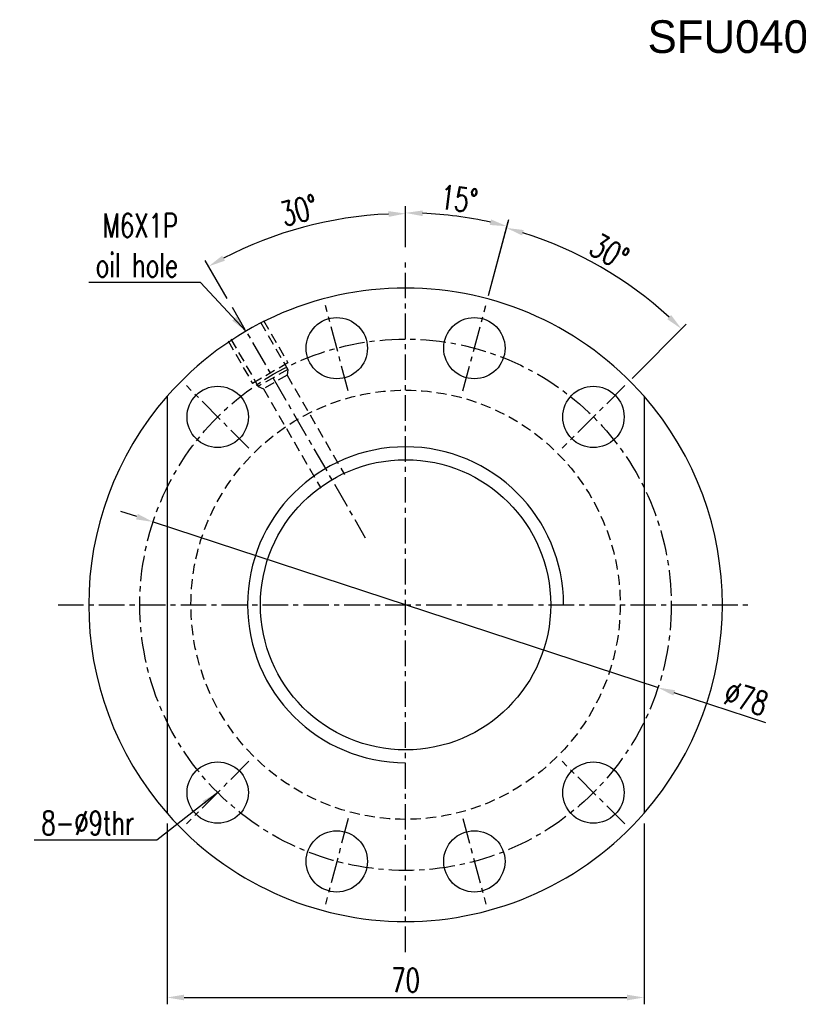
# Model space of a CAD drawing. Extents: x 36 to 522, y 52 to 427.
# Tile 1 of 48: x 36 to 150, y 55 to 199. Entities that reach past the tile are written whole.
import ezdxf

# ---------------------------------------------------------------- set-up
doc = ezdxf.new("R2010")
doc.units = 0
doc.header["$LTSCALE"] = 3
doc.header["$MEASUREMENT"] = 0
doc.header["$PDMODE"] = 1
doc.linetypes.add('CENTER', pattern=[2, 1.25, -0.25, 0.25, -0.25])
doc.linetypes.add('DASHED', pattern=[0.75, 0.5, -0.25])
doc.layers.get('DEFPOINTS').update_dxf_attribs({"linetype": 'CONTINUOUS'})
for name, color, linetype in [('CL', 1, 'CENTER'), ('DIM', 4, 'CONTINUOUS'), ('HID', 2, 'DASHED'), ('OUT', 3, 'CONTINUOUS')]:
    doc.layers.add(name, color=color, linetype=linetype)
doc.styles.add('DIM-7', font='SIMPLEX.shx', dxfattribs={"width": 0.7, "bigfont": 'chineset.shx'})
doc.dimstyles.new('CNS', dxfattribs={"dimtxt": 3.5, "dimasz": 2.5, "dimexe": 1, "dimexo": 1.5, "dimgap": 0.09, "dimtad": 0, "dimdsep": 46, "dimtxsty": 'DIM-7', "dimcen": 0.09, "dimclrd": 1, "dimclre": 1, "dimclrt": 4, "dimadec": 0, "dimazin": 0, "dimtfac": 1, "dimtix": 1, "dimtmove": 2, "dimatfit": 3, "dimfxl": 1, "dimtvp": 0.971429, "dimtolj": 1, "dimarcsym": 0})

# ---------------------------------------------------------------- blocks, each defined once
blk = doc.blocks.new('*D5')
at = {"layer": 'DEFPOINTS', "color": 0, "transparency": 16777216}
for p in [(57.25, 82.7), (127.25, 82.7), (127.25, 55.66)]:
    blk.add_point(p, dxfattribs=at)
at = {"layer": 'DIM', "color": 4, "lineweight": -2, "transparency": 16777216}
for p, q in [((57.25, 81.2), (57.25, 54.66)), ((127.25, 81.2), (127.25, 54.66)), ((59.75, 55.66), (124.75, 55.66))]:
    blk.add_line(p, q, dxfattribs=at)
at = {"layer": 'DIM', "color": 4, "transparency": 16777216}
for points in [[(59.75, 56.08), (59.75, 55.24), (57.25, 55.66)], [(124.75, 56.08), (124.75, 55.24), (127.25, 55.66)]]:
    blk.add_solid(points, dxfattribs=at)
at = {"layer": 'DIM', "color": 4, "transparency": 16777216, "insert": (92.25, 58.21), "char_height": 3.5, "attachment_point": 5, "style": 'DIM-7'}
blk.add_mtext('\\A1;70', dxfattribs=at)
blk = doc.blocks.new('*D6')
at = {"layer": 'DEFPOINTS', "color": 0, "transparency": 16777216}
for p in [(82.21, 169.86), (92.25, 164.31), (66.8, 156.99), (86.33, 123.15), (92.25, 62.31)]:
    blk.add_point(p, dxfattribs=at)
at = {"layer": 'DIM', "color": 4, "lineweight": -2, "transparency": 16777216}
for p, q in [((92.25, 165.81), (92.25, 171.74)), ((66.05, 158.29), (62.84, 163.85))]:
    blk.add_line(p, q, dxfattribs=at)
blk.add_arc((92.25, 112.9), 57.83, 92.477, 117.523, dxfattribs=at)
at = {"layer": 'DIM', "color": 4, "transparency": 16777216}
for points in [[(89.74, 171.1), (89.76, 170.26), (92.25, 170.74)], [(65.73, 163.82), (65.33, 164.56), (63.34, 162.99)]]:
    blk.add_solid(points, dxfattribs=at)
at = {"layer": 'DIM', "color": 4, "transparency": 16777216, "insert": (76.63, 171.23), "char_height": 3.5, "attachment_point": 5, "rotation": 15, "style": 'DIM-7'}
blk.add_mtext('\\A1;30°', dxfattribs=at)
blk = doc.blocks.new('*D7')
at = {"layer": 'DEFPOINTS', "color": 0, "transparency": 16777216}
for p in [(102.24, 169.97), (92.25, 164.31), (104.03, 157.26), (100.66, 144.71), (92.25, 62.31)]:
    blk.add_point(p, dxfattribs=at)
at = {"layer": 'DIM', "color": 4, "lineweight": -2, "transparency": 16777216}
for p, q in [((92.25, 165.81), (92.25, 171.84)), ((104.42, 158.71), (107.4, 169.85))]:
    blk.add_line(p, q, dxfattribs=at)
blk.add_arc((92.25, 113.31), 57.53, 77.4901, 87.5099, dxfattribs=at)
at = {"layer": 'DIM', "color": 4, "transparency": 16777216}
for points in [[(94.74, 170.37), (94.76, 171.2), (92.25, 170.84)], [(104.81, 169.88), (104.61, 169.07), (107.14, 168.88)]]:
    blk.add_solid(points, dxfattribs=at)
at = {"layer": 'DIM', "color": 4, "transparency": 16777216, "insert": (100.09, 172.88), "char_height": 3.5, "attachment_point": 5, "rotation": 352.5, "style": 'DIM-7'}
blk.add_mtext('\\A1;15°', dxfattribs=at)
blk = doc.blocks.new('*D8')
at = {"layer": 'DEFPOINTS', "color": 0, "transparency": 16777216}
for p in [(125.1, 160.23), (104.03, 157.26), (100.66, 144.71), (124.43, 145.49), (115.23, 136.29)]:
    blk.add_point(p, dxfattribs=at)
at = {"layer": 'DIM', "color": 4, "lineweight": -2, "transparency": 16777216}
for p, q in [((104.42, 158.71), (107.33, 169.6)), ((125.49, 146.55), (133.46, 154.52))]:
    blk.add_line(p, q, dxfattribs=at)
blk.add_arc((92.25, 113.31), 57.27, 47.5013, 72.4987, dxfattribs=at)
at = {"layer": 'DIM', "color": 4, "transparency": 16777216}
for points in [[(109.36, 167.53), (109.59, 168.33), (107.08, 168.63)], [(131.23, 155.84), (130.66, 155.24), (132.75, 153.81)]]:
    blk.add_solid(points, dxfattribs=at)
at = {"layer": 'DIM', "color": 4, "transparency": 16777216, "insert": (122.16, 165.12), "char_height": 3.5, "attachment_point": 5, "rotation": 330, "style": 'DIM-7'}
blk.add_mtext('\\A1;30°', dxfattribs=at)
blk = doc.blocks.new('*D9')
at = {"layer": 'DEFPOINTS', "color": 0, "transparency": 16777216}
for p in [(55.2, 125.47), (129.31, 101.16)]:
    blk.add_point(p, dxfattribs=at)
at = {"layer": 'DIM', "color": 4, "lineweight": -2, "transparency": 16777216}
for p, q in [((52.82, 126.25), (50.45, 127.03)), ((55.2, 125.47), (129.31, 101.16)), ((145.15, 95.96), (131.68, 100.38))]:
    blk.add_line(p, q, dxfattribs=at)
at = {"layer": 'DIM', "color": 4, "transparency": 16777216}
for points in [[(52.95, 126.65), (52.69, 125.85), (55.2, 125.47)], [(131.81, 100.77), (131.56, 99.98), (129.31, 101.16)]]:
    blk.add_solid(points, dxfattribs=at)
at = {"layer": 'DIM', "color": 4, "transparency": 16777216, "insert": (142.25, 99.59), "char_height": 3.5, "attachment_point": 5, "rotation": 341.8362, "style": 'DIM-7'}
blk.add_mtext('\\A1;∅78', dxfattribs=at)

msp = doc.modelspace()

# ---------------------------------------------------------------- linework, layer by layer
at = {"layer": 'CL', "color": 7}
for p, q in [((92.253, 62.314), (92.253, 164.314)), ((66.797, 156.994), (86.335, 123.155)), ((83.841, 144.706), (80.477, 157.263)), ((100.664, 144.706), (104.029, 157.263)), ((69.272, 136.295), (60.08, 145.487)), ((124.426, 145.487), (115.234, 136.295)), ((41.253, 113.314), (143.253, 113.314)), ((69.272, 90.333), (60.08, 81.14)), ((124.426, 81.14), (115.234, 90.333)), ((83.841, 81.921), (80.477, 69.364)), ((100.664, 81.921), (104.029, 69.364))]:
    msp.add_line(p, q, dxfattribs=at)
msp.add_circle((92.253, 113.314), 39, dxfattribs=at)
at = {"layer": 'DIM', "color": 7}
for radius, start, end in [(46.5, 138.82378, 221.17622), (46.5, 318.82378, 41.17622), (23.19, 0, 270)]:
    msp.add_arc((92.253, 113.314), radius, start, end, dxfattribs=at)
at = {"layer": 'HID', "color": 7}
for p, q in [((70.954, 154.806), (74.954, 147.877)), ((71.387, 155.056), (74.987, 148.82)), ((66.191, 152.056), (69.791, 145.82)), ((66.624, 152.306), (70.624, 145.377)), ((74.987, 148.82), (69.791, 145.82)), ((74.954, 147.877), (70.624, 145.377)), ((74.954, 147.877), (74.871, 147.021)), ((74.871, 147.021), (71.407, 145.021)), ((74.871, 147.021), (83.283, 132.45)), ((70.624, 145.377), (71.407, 145.021)), ((71.407, 145.021), (79.819, 130.45))]:
    msp.add_line(p, q, dxfattribs=at)
msp.add_circle((92.253, 113.314), 31.5, dxfattribs=at)
at = {"layer": 'OUT', "color": 7}
for p, q in [((57.253, 143.928), (57.253, 82.699)), ((127.253, 143.928), (127.253, 82.699))]:
    msp.add_line(p, q, dxfattribs=at)
for centre, radius in [((82.159, 150.985), 4.5), ((102.347, 150.985), 4.5), ((64.676, 140.891), 4.5), ((119.83, 140.891), 4.5), ((92.253, 113.314), 21.3), ((64.676, 85.737), 4.5), ((119.83, 85.737), 4.5), ((82.159, 75.643), 4.5), ((102.347, 75.643), 4.5)]:
    msp.add_circle(centre, radius, dxfattribs=at)
for start, end in [(41.17622, 138.82378), (221.17622, 318.82378)]:
    msp.add_arc((92.253, 113.314), 46.5, start, end, dxfattribs=at)

# ---------------------------------------------------------------- texts
at = {"layer": 'DIM', "color": 0}
msp.add_text('SFU04008', height=4.8, dxfattribs=at).set_placement((127.78, 194.321))
at = {"layer": 'DIM', "color": 7, "char_height": 3.5, "attachment_point": 9, "style": 'DIM-7'}
for s, insert in [('\\A1;M6X1P\\Poil hole', (58.84, 161.414)), ('8-%%C9thr', (52.449, 79.539))]:
    msp.add_mtext(s, dxfattribs=dict(at, insert=insert))

# ---------------------------------------------------------------- dimensions: what is measured, and where the dimension line sits
at = {"layer": 'DIM', "color": 7}
for base, line1, line2, picture, middle in [((102.242, 169.967), ((100.664, 144.706), (104.029, 157.263)), ((92.253, 62.314), (92.253, 164.314)), '*D7', (100.095, 172.877)), ((82.211, 169.857), ((92.253, 62.314), (92.253, 164.314)), ((66.797, 156.994), (86.335, 123.155)), '*D6', (76.625, 171.228)), ((125.102, 160.227), ((124.426, 145.487), (115.234, 136.295)), ((100.664, 144.706), (104.029, 157.263)), '*D8', (122.163, 165.12))]:
    dim = msp.add_angular_dim_2l(base=base, line1=line1, line2=line2, dimstyle='CNS', override={"dimgap": 0.8, "dimtad": 1, "dimclrd": 4, "dimclre": 4, "dimtmove": 0}, dxfattribs=at)
    dim.commit()
    dim.dimension.update_dxf_attribs({"geometry": picture, "text_midpoint": middle})
dim = msp.add_diameter_dim_2p(p1=(55.196, 125.471), p2=(129.309, 101.156), dimstyle='CNS', override={"dimgap": 0.8, "dimtad": 1, "dimclrd": 4, "dimclre": 4, "dimtmove": 0}, dxfattribs=at)
dim.commit()
dim.dimension.update_dxf_attribs({"geometry": '*D9', "text_midpoint": (141.456, 97.171), "dimtype": 163})
dim = msp.add_linear_dim(base=(127.253, 55.661), p1=(57.253, 82.699), p2=(127.253, 82.699), dimstyle='CNS', override={"dimgap": 0.8, "dimtad": 1, "dimclrd": 4, "dimclre": 4, "dimtmove": 0}, dxfattribs=at)
dim.commit()
dim.dimension.update_dxf_attribs({"geometry": '*D5', "text_midpoint": (92.253, 58.211)})

# ---------------------------------------------------------------- leaders
at = {"layer": 'DIM', "color": 7, "annotation_type": 0, "has_hookline": 1, "hookline_direction": 1}
for points, text_width in [([(68.826, 153.481), (62.14, 160.614), (59.64, 160.614)], 13.067), ([(64.676, 85.737), (55.749, 78.739), (53.249, 78.739)], 14.7)]:
    msp.add_leader(points, dimstyle='CNS', override={"dimgap": 0.8, "dimtad": 1, "dimclrd": 4, "dimclre": 4, "dimtmove": 0}, dxfattribs=dict(at, text_width=text_width))

doc.saveas('drawing.dxf')
